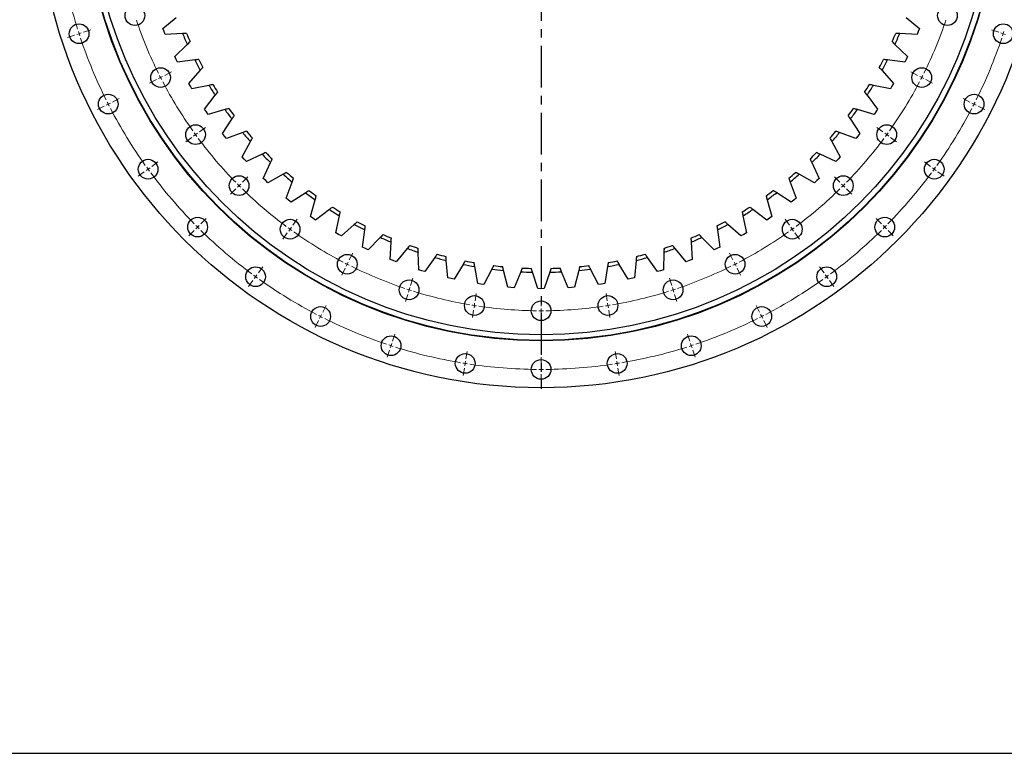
# Model space of a CAD drawing. Header units: millimetres. Extents: x 255 to 5780, y 4910 to 9154.
# Tile 1 of 11: x 1021 to 2069, y 4910 to 5692. Entities that reach past the tile are written whole.
import ezdxf

# ---------------------------------------------------------------- set-up
doc = ezdxf.new("R2010")
doc.units = ezdxf.units.MM
doc.header["$LTSCALE"] = 20
doc.linetypes.add('CENTER', pattern=[10.16, 6.35, -1.27, 1.27, -1.27])

msp = doc.modelspace()

# ---------------------------------------------------------------- linework, layer by layer
at = {"linetype": 'CENTER', "ltscale": 0.35}
msp.add_line((1576.1, 6375), (1576.1, 5298.4), dxfattribs=at)
at = {"color": 7, "linetype": 'Continuous', "lineweight": 25}
for p, q in [((1173.3, 5682.2), (1187.5, 5694.1)), ((1964.8, 5694.1), (1979, 5682.2)), ((1174.5, 5679.1), (1173.3, 5682.2)), ((1175.7, 5675.9), (1174.5, 5679.1)), ((1194.2, 5676.9), (1175.7, 5675.9)), ((1976.5, 5675.9), (1958.1, 5676.9)), ((1977.8, 5679.1), (1976.5, 5675.9)), ((1979, 5682.2), (1977.8, 5679.1)), ((1185.9, 5652.6), (1199.2, 5665.4)), ((1953, 5665.4), (1966.3, 5652.6)), ((1187.4, 5649.5), (1185.9, 5652.6)), ((1188.9, 5646.5), (1187.4, 5649.5)), ((1207.2, 5648.9), (1188.9, 5646.5)), ((1963.4, 5646.5), (1945, 5648.9)), ((1964.9, 5649.5), (1963.4, 5646.5)), ((1966.3, 5652.6), (1964.9, 5649.5)), ((1200.8, 5623.9), (1213.1, 5637.7)), ((1939.2, 5637.7), (1951.5, 5623.9)), ((1202.5, 5621), (1200.8, 5623.9)), ((1222.3, 5621.8), (1204.2, 5618.1)), ((1948.1, 5618.1), (1930, 5621.8)), ((1951.5, 5623.9), (1949.8, 5621)), ((1204.2, 5618.1), (1202.5, 5621)), ((1217.7, 5596.5), (1229, 5611.2)), ((1923.3, 5611.2), (1934.5, 5596.5)), ((1949.8, 5621), (1948.1, 5618.1)), ((1219.6, 5593.7), (1217.7, 5596.5)), ((1221.6, 5590.9), (1219.6, 5593.7)), ((1239.3, 5596), (1221.6, 5590.9)), ((1930.7, 5590.9), (1912.9, 5596)), ((1932.6, 5593.7), (1930.7, 5590.9)), ((1934.5, 5596.5), (1932.6, 5593.7)), ((1236.7, 5570.4), (1246.8, 5585.8)), ((1905.5, 5585.8), (1915.6, 5570.4)), ((1238.8, 5567.7), (1236.7, 5570.4)), ((1258.3, 5571.5), (1240.9, 5565.1)), ((1911.3, 5565.1), (1894, 5571.5)), ((1915.6, 5570.4), (1913.5, 5567.7)), ((1240.9, 5565.1), (1238.8, 5567.7)), ((1257.6, 5545.7), (1266.5, 5561.9)), ((1885.8, 5561.9), (1894.7, 5545.7)), ((1913.5, 5567.7), (1911.3, 5565.1)), ((1279, 5548.5), (1262.2, 5540.8)), ((1890.1, 5540.8), (1873.3, 5548.5)), ((1259.8, 5543.2), (1257.6, 5545.7)), ((1262.2, 5540.8), (1259.8, 5543.2)), ((1280.2, 5522.7), (1287.9, 5539.6)), ((1864.4, 5539.6), (1872.1, 5522.7)), ((1892.4, 5543.2), (1890.1, 5540.8)), ((1894.7, 5545.7), (1892.4, 5543.2)), ((1301.3, 5527.1), (1285.1, 5518.1)), ((1867.1, 5518.1), (1850.9, 5527.1)), ((1282.7, 5520.4), (1280.2, 5522.7)), ((1285.1, 5518.1), (1282.7, 5520.4)), ((1304.5, 5501.5), (1310.9, 5518.8)), ((1841.4, 5518.8), (1847.8, 5501.5)), ((1869.6, 5520.4), (1867.1, 5518.1)), ((1872.1, 5522.7), (1869.6, 5520.4)), ((1325.3, 5507.4), (1309.8, 5497.3)), ((1842.5, 5497.3), (1827, 5507.4)), ((1307.1, 5499.4), (1304.5, 5501.5)), ((1309.8, 5497.3), (1307.1, 5499.4)), ((1330.3, 5482.1), (1335.4, 5499.9)), ((1816.9, 5499.9), (1822, 5482.1)), ((1845.1, 5499.4), (1842.5, 5497.3)), ((1847.8, 5501.5), (1845.1, 5499.4)), ((1350.6, 5489.6), (1335.9, 5478.3)), ((1816.4, 5478.3), (1801.7, 5489.6)), ((1333.1, 5480.2), (1330.3, 5482.1)), ((1335.9, 5478.3), (1333.1, 5480.2)), ((1357.5, 5464.8), (1361.2, 5482.9)), ((1791, 5482.9), (1794.8, 5464.8)), ((1819.2, 5480.2), (1816.4, 5478.3)), ((1822, 5482.1), (1819.2, 5480.2)), ((1360.4, 5463), (1357.5, 5464.8)), ((1377.1, 5473.7), (1363.3, 5461.4)), ((1385.9, 5449.5), (1388.3, 5467.8)), ((1764, 5467.8), (1766.4, 5449.5)), ((1788.9, 5461.4), (1775.1, 5473.7)), ((1794.8, 5464.8), (1791.9, 5463)), ((1363.3, 5461.4), (1360.4, 5463)), ((1404.8, 5459.8), (1392, 5446.5)), ((1415.4, 5436.3), (1416.4, 5454.8)), ((1735.9, 5454.8), (1736.9, 5436.3)), ((1760.3, 5446.5), (1747.4, 5459.8)), ((1791.9, 5463), (1788.9, 5461.4)), ((1388.9, 5448), (1385.9, 5449.5)), ((1392, 5446.5), (1388.9, 5448)), ((1433.5, 5448.1), (1421.6, 5433.9)), ((1445.7, 5425.4), (1445.3, 5443.9)), ((1706.9, 5443.9), (1706.5, 5425.4)), ((1730.6, 5433.9), (1718.8, 5448.1)), ((1763.3, 5448), (1760.3, 5446.5)), ((1766.4, 5449.5), (1763.3, 5448)), ((1418.5, 5435.1), (1415.4, 5436.3)), ((1421.6, 5433.9), (1418.5, 5435.1)), ((1462.9, 5438.5), (1452.2, 5423.4)), ((1476.8, 5416.8), (1475.1, 5435.2)), ((1677.2, 5435.2), (1675.4, 5416.8)), ((1700.1, 5423.4), (1689.3, 5438.5)), ((1733.8, 5435.1), (1730.6, 5433.9)), ((1736.9, 5436.3), (1733.8, 5435.1)), ((1448.9, 5424.4), (1445.7, 5425.4)), ((1452.2, 5423.4), (1448.9, 5424.4)), ((1493, 5431.1), (1483.4, 5415.3)), ((1508.5, 5410.6), (1505.4, 5428.8)), ((1523.5, 5426.1), (1515.2, 5409.6)), ((1540.5, 5406.7), (1536, 5424.7)), ((1554.4, 5423.3), (1547.3, 5406.2)), ((1572.7, 5405.3), (1566.9, 5422.8)), ((1585.3, 5422.8), (1579.5, 5405.3)), ((1605, 5406.2), (1597.9, 5423.3)), ((1616.2, 5424.7), (1611.7, 5406.7)), ((1637.1, 5409.6), (1628.7, 5426.1)), ((1646.9, 5428.8), (1643.8, 5410.6)), ((1668.8, 5415.3), (1659.3, 5431.1)), ((1703.3, 5424.4), (1700.1, 5423.4)), ((1706.5, 5425.4), (1703.3, 5424.4)), ((1480.1, 5416.1), (1476.8, 5416.8)), ((1483.4, 5415.3), (1480.1, 5416.1)), ((1672.1, 5416.1), (1668.8, 5415.3)), ((1675.4, 5416.8), (1672.1, 5416.1)), ((1511.8, 5410.1), (1508.5, 5410.6)), ((1515.2, 5409.6), (1511.8, 5410.1)), ((1543.9, 5406.4), (1540.5, 5406.7)), ((1547.3, 5406.2), (1543.9, 5406.4)), ((1576.1, 5405.2), (1572.7, 5405.3)), ((1579.5, 5405.3), (1576.1, 5405.2)), ((1608.4, 5406.4), (1605, 5406.2)), ((1611.7, 5406.7), (1608.4, 5406.4)), ((1640.4, 5410.1), (1637.1, 5409.6)), ((1643.8, 5410.6), (1640.4, 5410.1)), ((1622.7, 5301.7), (1622.7, 5301.7))]:
    msp.add_line(p, q, dxfattribs=at)
at = {"color": 0, "linetype": 'Continuous', "lineweight": 18}
for p, q in [((1079.2, 5675.3), (1071.6, 5672.8)), ((1084, 5676.8), (1081.6, 5676)), ((1084, 5676.8), (1086.3, 5677.6)), ((1088.7, 5678.3), (1096.3, 5680.8)), ((2063.5, 5678.3), (2055.9, 5680.8)), ((2068.3, 5676.8), (2065.9, 5677.6)), ((2068.3, 5676.8), (2070.7, 5676)), ((1175.2, 5632.4), (1182.3, 5636.1)), ((1977.1, 5632.4), (1970, 5636.1)), ((1166.3, 5627.9), (1159.1, 5624.2)), ((1170.7, 5630.1), (1168.5, 5629)), ((1170.7, 5630.1), (1172.9, 5631.3)), ((1981.5, 5630.1), (1979.3, 5631.3)), ((1981.5, 5630.1), (1983.8, 5629)), ((1986, 5627.9), (1993.1, 5624.2)), ((1115, 5601.8), (1112.8, 5600.6)), ((1115, 5601.8), (1117.3, 5602.9)), ((1119.5, 5604), (1126.6, 5607.7)), ((2032.8, 5604), (2025.6, 5607.7)), ((2037.2, 5601.8), (2035, 5602.9)), ((2037.2, 5601.8), (2039.5, 5600.6)), ((1110.6, 5599.5), (1103.4, 5595.9)), ((2041.7, 5599.5), (2048.8, 5595.9)), ((1208, 5569.3), (1206, 5567.8)), ((1208, 5569.3), (1210, 5570.7)), ((1212.1, 5572.2), (1218.5, 5576.9)), ((1940.2, 5572.2), (1933.7, 5576.9)), ((1944.2, 5569.3), (1942.2, 5570.7)), ((1944.2, 5569.3), (1946.3, 5567.8)), ((1204, 5566.3), (1197.5, 5561.6)), ((1948.3, 5566.3), (1954.7, 5561.6)), ((1161.5, 5535.5), (1168, 5540.2)), ((1990.7, 5535.5), (1984.3, 5540.2)), ((1153.4, 5529.6), (1146.9, 5524.9)), ((1157.5, 5532.5), (1155.4, 5531.1)), ((1157.5, 5532.5), (1159.5, 5534)), ((1994.8, 5532.5), (1992.8, 5534)), ((1994.8, 5532.5), (1996.8, 5531.1)), ((1998.8, 5529.6), (2005.3, 5524.9)), ((1254.4, 5515), (1256.2, 5516.7)), ((1257.9, 5518.5), (1263.6, 5524.2)), ((1894.3, 5518.5), (1888.7, 5524.2)), ((1897.9, 5515), (1896.1, 5516.7)), ((1250.9, 5511.4), (1245.2, 5505.8)), ((1254.4, 5515), (1252.6, 5513.2)), ((1897.9, 5515), (1899.6, 5513.2)), ((1901.4, 5511.4), (1907.1, 5505.8)), ((1213.7, 5474.3), (1219.4, 5480)), ((1311.6, 5472.7), (1316.3, 5479.1)), ((1840.6, 5472.7), (1835.9, 5479.1)), ((1938.5, 5474.3), (1932.9, 5480)), ((1206.7, 5467.3), (1201, 5461.6)), ((1210.2, 5470.8), (1208.4, 5469)), ((1210.2, 5470.8), (1212, 5472.6)), ((1305.7, 5464.6), (1301, 5458.1)), ((1308.7, 5468.6), (1307.2, 5466.6)), ((1308.7, 5468.6), (1310.2, 5470.6)), ((1843.6, 5468.6), (1842.1, 5470.6)), ((1843.6, 5468.6), (1845, 5466.6)), ((1846.5, 5464.6), (1851.2, 5458.1)), ((1942.1, 5470.8), (1940.3, 5472.6)), ((1942.1, 5470.8), (1943.8, 5469)), ((1945.6, 5467.3), (1951.2, 5461.6)), ((1369.6, 5431.3), (1370.7, 5433.5)), ((1371.8, 5435.8), (1375.5, 5442.9)), ((1780.4, 5435.8), (1776.8, 5442.9)), ((1782.7, 5431.3), (1781.6, 5433.5)), ((1274.9, 5422.1), (1279.6, 5428.6)), ((1367.3, 5426.9), (1363.7, 5419.7)), ((1369.6, 5431.3), (1368.4, 5429.1)), ((1782.7, 5431.3), (1783.8, 5429.1)), ((1785, 5426.9), (1788.6, 5419.7)), ((1877.4, 5422.1), (1872.7, 5428.6)), ((1269, 5414), (1264.3, 5407.5)), ((1271.9, 5418), (1270.5, 5416)), ((1271.9, 5418), (1273.4, 5420.1)), ((1437.1, 5408.7), (1439.5, 5416.3)), ((1715.2, 5408.7), (1712.7, 5416.3)), ((1880.3, 5418), (1878.8, 5420.1)), ((1880.3, 5418), (1881.8, 5416)), ((1883.2, 5414), (1887.9, 5407.5)), ((1435.5, 5404), (1434.8, 5401.6)), ((1435.5, 5404), (1436.3, 5406.4)), ((1716.7, 5404), (1716, 5406.4)), ((1716.7, 5404), (1717.5, 5401.6)), ((1434, 5399.2), (1431.5, 5391.6)), ((1505.7, 5392.3), (1507, 5400.2)), ((1576.1, 5386.7), (1576.1, 5394.7)), ((1646.5, 5392.3), (1645.3, 5400.2)), ((1718.3, 5399.2), (1720.7, 5391.6)), ((1343.5, 5380.1), (1347.1, 5387.2)), ((1504.2, 5382.4), (1502.9, 5374.5)), ((1505, 5387.3), (1504.6, 5384.8)), ((1505, 5387.3), (1505.3, 5389.8)), ((1576.1, 5381.7), (1576.1, 5384.2)), ((1576.1, 5381.7), (1576.1, 5379.2)), ((1647.3, 5387.3), (1646.9, 5389.8)), ((1647.3, 5387.3), (1647.7, 5384.8)), ((1648.1, 5382.4), (1649.3, 5374.5)), ((1808.8, 5380.1), (1805.2, 5387.2)), ((1338.9, 5371.2), (1335.3, 5364)), ((1341.2, 5375.6), (1340.1, 5373.4)), ((1341.2, 5375.6), (1342.3, 5377.8)), ((1576.1, 5376.7), (1576.1, 5368.7)), ((1811.1, 5375.6), (1809.9, 5377.8)), ((1811.1, 5375.6), (1812.2, 5373.4)), ((1813.3, 5371.2), (1817, 5364)), ((1417.8, 5349.3), (1420.2, 5356.9)), ((1734.5, 5349.3), (1732, 5356.9)), ((1414.7, 5339.8), (1412.2, 5332.2)), ((1416.2, 5344.5), (1415.4, 5342.2)), ((1416.2, 5344.5), (1417, 5346.9)), ((1496, 5330.5), (1497.2, 5338.4)), ((1656.3, 5330.5), (1655, 5338.4)), ((1736, 5344.5), (1735.3, 5346.9)), ((1736, 5344.5), (1736.8, 5342.2)), ((1737.6, 5339.8), (1740.1, 5332.2)), ((1495.2, 5325.6), (1495.6, 5328.1)), ((1576.1, 5324.2), (1576.1, 5332.2)), ((1657.1, 5325.6), (1656.7, 5328.1)), ((1494.4, 5320.6), (1493.1, 5312.7)), ((1495.2, 5325.6), (1494.8, 5323.1)), ((1576.1, 5319.2), (1576.1, 5321.7)), ((1576.1, 5319.2), (1576.1, 5316.7)), ((1657.1, 5325.6), (1657.5, 5323.1)), ((1657.9, 5320.6), (1659.1, 5312.7)), ((1576.1, 5314.2), (1576.1, 5306.2))]:
    msp.add_line(p, q, dxfattribs=at)
at = {"lineweight": 25}
msp.add_lwpolyline([(254.7, 9154.1), (5779.9, 9154.1), (5779.9, 4910.3), (254.7, 4910.3)], close=True, dxfattribs=at)
at = {"color": 7, "linetype": 'Continuous', "lineweight": 25}
for centre, radius in [((1576.1, 5836.7), 537), ((1576.1, 5836.7), 487), ((1576.1, 5836.7), 486.5), ((1576.1, 5836.7), 480.5), ((1143.4, 5696.1), 10.5), ((2008.9, 5696.1), 10.5), ((1084, 5676.8), 10.5), ((2068.3, 5676.8), 10.5), ((1170.7, 5630.1), 10.5), ((1981.5, 5630.1), 10.5), ((1115, 5601.8), 10.5), ((2037.2, 5601.8), 10.5), ((1208, 5569.3), 10.5), ((1944.2, 5569.3), 10.5), ((1157.5, 5532.5), 10.5), ((1994.8, 5532.5), 10.5), ((1254.4, 5515), 10.5), ((1897.9, 5515), 10.5), ((1210.2, 5470.8), 10.5), ((1308.7, 5468.6), 10.5), ((1843.6, 5468.6), 10.5), ((1942.1, 5470.8), 10.5), ((1369.6, 5431.3), 10.5), ((1782.7, 5431.3), 10.5), ((1271.9, 5418), 10.5), ((1880.3, 5418), 10.5), ((1435.5, 5404), 10.5), ((1716.7, 5404), 10.5), ((1505, 5387.3), 10.5), ((1576.1, 5381.7), 10.5), ((1647.3, 5387.3), 10.5), ((1341.2, 5375.6), 10.5), ((1811.1, 5375.6), 10.5), ((1416.2, 5344.5), 10.5), ((1736, 5344.5), 10.5), ((1495.2, 5325.6), 10.5), ((1576.1, 5319.2), 10.5), ((1657.1, 5325.6), 10.5)]:
    msp.add_circle(centre, radius, dxfattribs=at)
at = {"color": 0, "linetype": 'Continuous', "lineweight": 18}
for radius, start, end in [(517.5, 189.5536, 197.4464), (455, 198.6296, 206.3704), (455, 333.6296, 341.3704), (517.5, 197.7232, 198), (517.5, 198, 198.2768), (517.5, 341.7232, 342), (517.5, 342, 342.2768), (517.5, 198.5536, 206.4464), (517.5, 333.5536, 341.4464), (455, 206.6852, 207), (455, 333, 333.3148), (455, 207, 207.3148), (455, 207.6296, 215.3704), (455, 324.6296, 332.3704), (455, 332.6852, 333), (517.5, 206.7232, 207), (517.5, 207, 207.2768), (517.5, 332.7232, 333), (517.5, 333, 333.2768), (517.5, 207.5536, 215.4464), (517.5, 324.5536, 332.4464), (455, 215.6852, 216), (455, 216, 216.3148), (455, 323.6852, 324), (455, 324, 324.3148), (455, 216.6296, 224.3704), (455, 315.6296, 323.3704), (517.5, 215.7232, 216), (517.5, 216, 216.2768), (517.5, 216.5536, 224.4464), (517.5, 315.5536, 323.4464), (517.5, 323.7232, 324), (517.5, 324, 324.2768), (455, 224.6852, 225), (455, 315, 315.3148), (455, 225, 225.3148), (455, 225.6296, 233.3704), (455, 306.6296, 314.3704), (455, 314.6852, 315), (517.5, 224.7232, 225), (517.5, 225, 225.2768), (517.5, 225.5536, 233.4464), (455, 233.6852, 234), (455, 234, 234.3148), (455, 234.6296, 242.3704), (455, 297.6296, 305.3704), (455, 305.6852, 306), (455, 306, 306.3148), (517.5, 306.5536, 314.4464), (517.5, 314.7232, 315), (517.5, 315, 315.2768), (455, 242.6852, 243), (455, 243, 243.3148), (455, 243.6296, 251.3704), (455, 288.6296, 296.3704), (455, 296.6852, 297), (455, 297, 297.3148), (517.5, 233.7232, 234), (517.5, 234, 234.2768), (517.5, 234.5536, 242.4464), (517.5, 297.5536, 305.4464), (517.5, 305.7232, 306), (517.5, 306, 306.2768), (455, 251.6852, 252), (455, 252, 252.3148), (455, 252.6296, 260.3704), (455, 279.6296, 287.3704), (455, 287.6852, 288), (455, 288, 288.3148), (455, 260.6852, 261), (455, 261, 261.3148), (455, 261.6296, 269.3704), (455, 269.6852, 270), (455, 270, 270.3148), (455, 270.6296, 278.3704), (455, 278.6852, 279), (455, 279, 279.3148), (517.5, 242.7232, 243), (517.5, 243, 243.2768), (517.5, 243.5536, 251.4464), (517.5, 288.5536, 296.4464), (517.5, 296.7232, 297), (517.5, 297, 297.2768), (517.5, 251.7232, 252), (517.5, 252, 252.2768), (517.5, 252.5536, 260.4464), (517.5, 279.5536, 287.4464), (517.5, 287.7232, 288), (517.5, 288, 288.2768), (517.5, 260.7232, 261), (517.5, 261, 261.2768), (517.5, 261.5536, 269.4464), (517.5, 269.7232, 270), (517.5, 270, 270.2768), (517.5, 270.5536, 278.4464), (517.5, 278.7232, 279), (517.5, 279, 279.2768)]:
    msp.add_arc((1576.1, 5836.7), radius, start, end, dxfattribs=at)
at = {"color": 7, "linetype": 'Continuous', "lineweight": 25}
for radius, start, end in [(414, 202.7006, 204.4422), (410, 202.8996, 204.2432), (410, 335.7568, 337.1004), (414, 335.5578, 337.2994), (414, 206.9864, 208.7279), (410, 207.1853, 208.529), (410, 331.471, 332.8147), (414, 331.2721, 333.0136), (414, 211.2721, 213.0136), (410, 211.471, 212.8147), (410, 327.1853, 328.529), (414, 326.9864, 328.7279), (414, 215.5578, 217.2994), (410, 215.7568, 217.1004), (410, 322.8996, 324.2432), (414, 322.7006, 324.4422), (414, 219.8435, 221.5851), (410, 220.0425, 221.3861), (410, 318.6139, 319.9575), (414, 318.4149, 320.1565), (414, 224.1292, 225.8708), (410, 224.3282, 225.6718), (410, 314.3282, 315.6718), (414, 314.1292, 315.8708), (414, 228.4149, 230.1565), (410, 228.6139, 229.9575), (410, 310.0425, 311.3861), (414, 309.8435, 311.5851), (414, 232.7006, 234.4422), (410, 232.8996, 234.2432), (410, 305.7568, 307.1004), (414, 305.5578, 307.2994), (414, 236.9864, 238.7279), (410, 237.1853, 238.529), (410, 301.471, 302.8147), (414, 301.2721, 303.0136), (410, 241.471, 242.8147), (410, 297.1853, 298.529), (414, 241.2721, 243.0136), (414, 296.9864, 298.7279), (414, 245.5578, 247.2994), (410, 245.7568, 247.1004), (410, 292.8996, 294.2432), (414, 292.7006, 294.4422), (414, 249.8435, 251.5851), (410, 250.0425, 251.3861), (414, 288.4149, 290.1565), (410, 288.6139, 289.9575), (414, 254.1292, 255.8708), (410, 254.3282, 255.6718), (410, 258.6139, 259.9575), (410, 280.0425, 281.3861), (414, 284.1292, 285.8708), (410, 284.3282, 285.6718), (414, 258.4149, 260.1565), (414, 262.7006, 264.4422), (410, 262.8996, 264.2432), (414, 266.9864, 268.7279), (410, 267.1853, 268.529), (414, 271.2721, 273.0136), (410, 271.471, 272.8147), (414, 275.5578, 277.2994), (410, 275.7568, 277.1004), (414, 279.8435, 281.5851)]:
    msp.add_arc((1576.1, 5836.7), radius, start, end, dxfattribs=at)
for points in [[(1198.4, 5677.2), (1197, 5677.1), (1195.6, 5677), (1194.2, 5676.9)], [(1958.1, 5676.9), (1956.6, 5677), (1955.2, 5677.1), (1953.8, 5677.2)], [(1199.2, 5665.4), (1200.2, 5666.4), (1201.3, 5667.4), (1202.3, 5668.4)], [(1950, 5668.4), (1951, 5667.4), (1952, 5666.4), (1953, 5665.4)], [(1211.4, 5649.4), (1210, 5649.2), (1208.6, 5649), (1207.2, 5648.9)], [(1945, 5648.9), (1943.6, 5649), (1942.2, 5649.2), (1940.8, 5649.4)], [(1213.1, 5637.7), (1214, 5638.8), (1215, 5639.8), (1215.9, 5640.9)], [(1936.3, 5640.9), (1937.3, 5639.8), (1938.2, 5638.8), (1939.2, 5637.7)], [(1226.4, 5622.7), (1225, 5622.4), (1223.7, 5622.1), (1222.3, 5621.8)], [(1930, 5621.8), (1928.6, 5622.1), (1927.2, 5622.4), (1925.8, 5622.7)], [(1229, 5611.2), (1229.8, 5612.3), (1230.7, 5613.4), (1231.6, 5614.5)], [(1920.7, 5614.5), (1921.6, 5613.4), (1922.4, 5612.3), (1923.3, 5611.2)], [(1243.4, 5597.1), (1242, 5596.7), (1240.7, 5596.4), (1239.3, 5596)], [(1912.9, 5596), (1911.6, 5596.4), (1910.2, 5596.7), (1908.8, 5597.1)], [(1246.8, 5585.8), (1247.6, 5587), (1248.3, 5588.2), (1249.1, 5589.4)], [(1903.1, 5589.4), (1903.9, 5588.2), (1904.7, 5587), (1905.5, 5585.8)], [(1262.2, 5572.9), (1260.9, 5572.4), (1259.6, 5572), (1258.3, 5571.5)], [(1894, 5571.5), (1892.7, 5572), (1891.3, 5572.4), (1890, 5572.9)], [(1266.5, 5561.9), (1267.2, 5563.2), (1267.8, 5564.4), (1268.5, 5565.7)], [(1883.7, 5565.7), (1884.4, 5564.4), (1885.1, 5563.2), (1885.8, 5561.9)], [(1282.8, 5550.2), (1281.5, 5549.6), (1280.3, 5549), (1279, 5548.5)], [(1873.3, 5548.5), (1872, 5549), (1870.7, 5549.6), (1869.4, 5550.2)], [(1287.9, 5539.6), (1288.5, 5540.8), (1289, 5542.1), (1289.6, 5543.4)], [(1862.6, 5543.4), (1863.2, 5542.1), (1863.8, 5540.8), (1864.4, 5539.6)], [(1305.1, 5529.1), (1303.8, 5528.4), (1302.6, 5527.7), (1301.3, 5527.1)], [(1850.9, 5527.1), (1849.7, 5527.7), (1848.4, 5528.4), (1847.2, 5529.1)], [(1310.9, 5518.8), (1311.4, 5520.2), (1311.9, 5521.5), (1312.4, 5522.8)], [(1839.9, 5522.8), (1840.4, 5521.5), (1840.9, 5520.2), (1841.4, 5518.8)], [(1328.8, 5509.7), (1327.6, 5508.9), (1326.4, 5508.2), (1325.3, 5507.4)], [(1827, 5507.4), (1825.8, 5508.2), (1824.6, 5508.9), (1823.4, 5509.7)], [(1335.4, 5499.9), (1335.8, 5501.3), (1336.2, 5502.6), (1336.5, 5504)], [(1815.7, 5504), (1816.1, 5502.6), (1816.5, 5501.3), (1816.9, 5499.9)], [(1353.9, 5492.1), (1352.8, 5491.3), (1351.7, 5490.4), (1350.6, 5489.6)], [(1361.2, 5482.9), (1361.5, 5484.3), (1361.8, 5485.6), (1362.1, 5487)], [(1790.2, 5487), (1790.5, 5485.6), (1790.7, 5484.3), (1791, 5482.9)], [(1801.7, 5489.6), (1800.6, 5490.4), (1799.4, 5491.3), (1798.3, 5492.1)], [(1380.3, 5476.5), (1379.3, 5475.6), (1378.2, 5474.6), (1377.1, 5473.7)], [(1775.1, 5473.7), (1774.1, 5474.6), (1773, 5475.6), (1771.9, 5476.5)], [(1388.3, 5467.8), (1388.4, 5469.2), (1388.6, 5470.6), (1388.8, 5472)], [(1763.4, 5472), (1763.6, 5470.6), (1763.8, 5469.2), (1764, 5467.8)], [(1407.8, 5462.9), (1406.8, 5461.9), (1405.8, 5460.8), (1404.8, 5459.8)], [(1416.4, 5454.8), (1416.4, 5456.2), (1416.5, 5457.6), (1416.6, 5459)], [(1735.7, 5459), (1735.7, 5457.6), (1735.8, 5456.2), (1735.9, 5454.8)], [(1747.4, 5459.8), (1746.4, 5460.8), (1745.5, 5461.9), (1744.5, 5462.9)], [(1436.2, 5451.3), (1435.3, 5450.2), (1434.4, 5449.2), (1433.5, 5448.1)], [(1445.3, 5443.9), (1445.3, 5445.3), (1445.3, 5446.7), (1445.3, 5448.2)], [(1707, 5448.2), (1707, 5446.7), (1706.9, 5445.3), (1706.9, 5443.9)], [(1718.8, 5448.1), (1717.9, 5449.2), (1717, 5450.2), (1716.1, 5451.3)], [(1465.4, 5442), (1464.6, 5440.8), (1463.7, 5439.6), (1462.9, 5438.5)], [(1475.1, 5435.2), (1474.9, 5436.6), (1474.8, 5438.1), (1474.7, 5439.5)], [(1495.2, 5434.8), (1494.5, 5433.6), (1493.7, 5432.4), (1493, 5431.1)], [(1505.4, 5428.8), (1505.1, 5430.2), (1504.9, 5431.6), (1504.6, 5433)], [(1647.6, 5433), (1647.4, 5431.6), (1647.1, 5430.2), (1646.9, 5428.8)], [(1659.3, 5431.1), (1658.5, 5432.4), (1657.8, 5433.6), (1657.1, 5434.8)], [(1677.6, 5439.5), (1677.5, 5438.1), (1677.3, 5436.6), (1677.2, 5435.2)], [(1689.3, 5438.5), (1688.5, 5439.6), (1687.7, 5440.8), (1686.9, 5442)], [(1525.4, 5429.9), (1524.8, 5428.6), (1524.2, 5427.3), (1523.5, 5426.1)], [(1536, 5424.7), (1535.7, 5426), (1535.3, 5427.4), (1535, 5428.8)], [(1556, 5427.2), (1555.5, 5425.9), (1554.9, 5424.6), (1554.4, 5423.3)], [(1566.9, 5422.8), (1566.5, 5424.2), (1566, 5425.5), (1565.6, 5426.9)], [(1586.7, 5426.9), (1586.2, 5425.5), (1585.8, 5424.2), (1585.3, 5422.8)], [(1597.9, 5423.3), (1597.3, 5424.6), (1596.8, 5425.9), (1596.3, 5427.2)], [(1617.3, 5428.8), (1616.9, 5427.4), (1616.6, 5426), (1616.2, 5424.7)], [(1628.7, 5426.1), (1628.1, 5427.3), (1627.4, 5428.6), (1626.8, 5429.9)]]:
    msp.add_open_spline(points, degree=3, dxfattribs=at)

doc.saveas('drawing.dxf')
